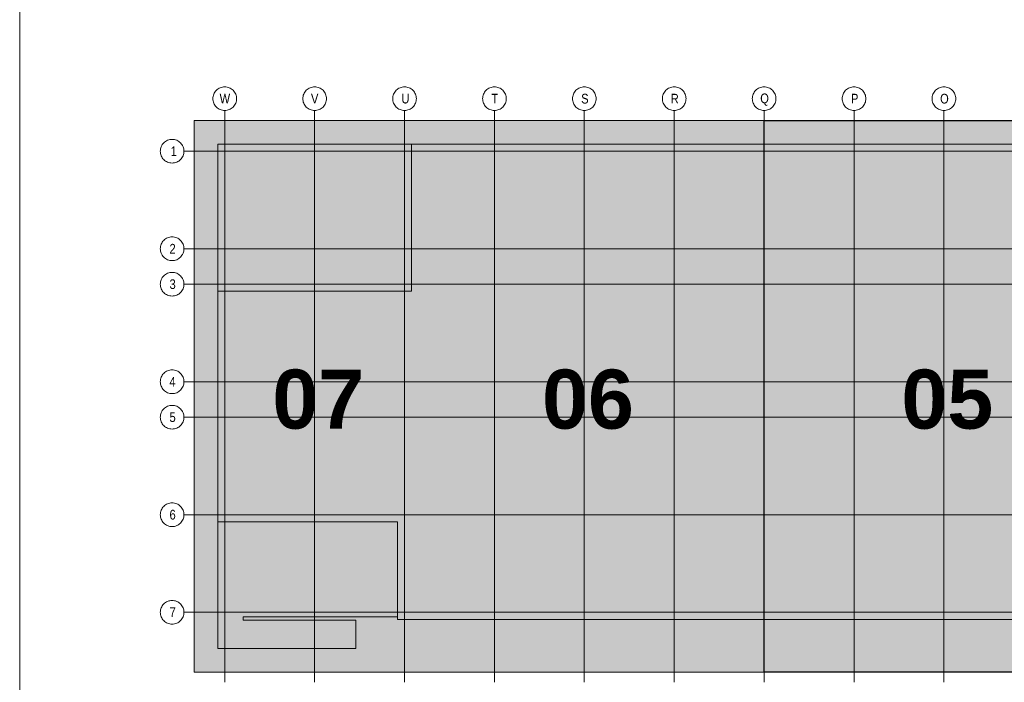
# Model space of a CAD drawing. Extents: x -740 to 300, y 62 to 1112.
# Tile 76 of 180: x 115 to 186, y 239 to 287. Entities that reach past the tile are written whole.
import ezdxf
from ezdxf.lldxf.tags import DXFTag

# ---------------------------------------------------------------- set-up
doc = ezdxf.new("R2010")
doc.units = 0
doc.layers.get('0').update_dxf_attribs({"lineweight": 13})
for name, color, linetype, lineweight in [('iwb_Plankopf Linie', 7, 'Continuous', 13), ('PK_LP', 7, 'Continuous', 9), ('PK_LP_Achsen', 7, 'STRICHPUNKT2', 5)]:
    doc.layers.add(name, color=color, linetype=linetype, lineweight=lineweight)
for name, color, linetype, lineweight, true_color in [('PK_LP_T05', 4, 'Continuous', 9, 0x00ffff), ('PK_LP_T05_Rest', 9, 'Continuous', 9, 0x808080), ('PK_LP_Tennung', 9, 'Continuous', 18, 0x808080)]:
    doc.layers.add(name, color=color, linetype=linetype, lineweight=lineweight, true_color=true_color)
doc.styles.get("Standard").update_dxf_attribs({"font": 'ARIALN.TTF'})
tags = doc.linetypes.add('grob', pattern=[14, 3, -8, 3]).pattern_tags.tags
tags[8:9] = [DXFTag(74, 4), DXFTag(75, 0), DXFTag(340, '0'), DXFTag(46, 0.0), DXFTag(50, 0.0), DXFTag(44, 0.0), DXFTag(45, 0.0)]
tags[6:7] = [DXFTag(74, 4), DXFTag(75, 0), DXFTag(340, '0'), DXFTag(46, 0.0), DXFTag(50, 0.0), DXFTag(44, 0.0), DXFTag(45, 0.0)]
tags[4:5] = [DXFTag(74, 4), DXFTag(75, 0), DXFTag(340, '0'), DXFTag(46, 0.0), DXFTag(50, 0.0), DXFTag(44, 0.0), DXFTag(45, 0.0)]
tags = doc.linetypes.add('STRICHPUNKT2', pattern=[12.7, 6.35, -3.175, 0, -3.175]).pattern_tags.tags
tags[10:11] = [DXFTag(74, 4), DXFTag(75, 0), DXFTag(340, '0'), DXFTag(46, 0.0), DXFTag(50, 0.0), DXFTag(44, 0.0), DXFTag(45, 0.0)]
tags[8:9] = [DXFTag(74, 4), DXFTag(75, 0), DXFTag(340, '0'), DXFTag(46, 0.0), DXFTag(50, 0.0), DXFTag(44, 0.0), DXFTag(45, 0.0)]
tags[6:7] = [DXFTag(74, 4), DXFTag(75, 0), DXFTag(340, '0'), DXFTag(46, 0.0), DXFTag(50, 0.0), DXFTag(44, 0.0), DXFTag(45, 0.0)]
tags[4:5] = [DXFTag(74, 4), DXFTag(75, 0), DXFTag(340, '0'), DXFTag(46, 0.0), DXFTag(50, 0.0), DXFTag(44, 0.0), DXFTag(45, 0.0)]

# ---------------------------------------------------------------- blocks, each defined once
blk = doc.blocks.new('Blockreferenz-A06CPVB5L0')
at = {"color": 0, "linetype": 'ByBlock', "lineweight": -2, "ltscale": 0.13}
blk.add_solid([(168.848, 240.014), (168.848, 279.685), (194.688, 240.014), (194.688, 279.685)], dxfattribs=at)
at = {"layer": 'PK_LP', "linetype": 'grob', "lineweight": 5, "ltscale": 0.13}
for p, q in [((127.881, 279.685), (143.008, 279.685)), ((127.881, 240.014), (127.881, 279.685)), ((143.008, 279.685), (168.848, 279.685)), ((143.008, 240.014), (143.008, 279.685)), ((143.008, 279.685), (143.008, 240.014)), ((168.848, 279.685), (168.848, 240.014)), ((143.008, 240.014), (127.881, 240.014)), ((168.848, 240.014), (143.008, 240.014))]:
    blk.add_line(p, q, dxfattribs=at)
at = {"layer": 'PK_LP', "linetype": 'grob', "lineweight": 30, "ltscale": 0.3}
for p, q in [((168.848, 279.685), (194.688, 279.685)), ((168.848, 240.014), (168.848, 279.685)), ((194.688, 240.014), (168.848, 240.014))]:
    blk.add_line(p, q, dxfattribs=at)
at = {"layer": 'PK_LP', "linetype": 'ByBlock', "lineweight": -2, "ltscale": 0.13}
blk.add_line((168.848, 240.014), (168.848, 279.685), dxfattribs=at)
at = {"layer": 'PK_LP', "linetype": 'ByBlock', "lineweight": 13, "ltscale": 0.13}
for p, q in [((129.581, 277.985), (143.516, 277.985)), ((129.581, 267.408), (129.581, 277.985)), ((208.206, 277.985), (143.516, 277.985)), ((143.516, 277.985), (143.516, 267.408)), ((143.516, 277.985), (143.516, 267.408)), ((129.581, 267.408), (129.581, 250.833)), ((143.516, 267.408), (129.581, 267.408)), ((143.516, 267.408), (129.581, 267.408)), ((129.581, 241.714), (129.581, 250.833)), ((129.581, 250.833), (142.501, 250.833)), ((129.581, 250.833), (142.501, 250.833)), ((142.501, 250.833), (142.501, 243.996)), ((142.501, 250.833), (142.501, 243.82)), ((142.501, 243.996), (131.407, 243.996)), ((131.407, 243.996), (131.407, 243.754)), ((131.407, 243.754), (139.519, 243.754)), ((139.519, 243.754), (139.519, 241.714)), ((142.501, 243.82), (195.196, 243.82)), ((139.519, 241.714), (129.581, 241.714))]:
    blk.add_line(p, q, dxfattribs=at)
at = {"layer": 'PK_LP_Achsen', "linetype": 'ByBlock', "ltscale": 0.13}
for p, q in [((129.303, 281.583), (129.339, 281.658)), ((129.339, 281.658), (129.382, 281.73)), ((129.382, 281.73), (129.431, 281.797)), ((129.431, 281.797), (129.487, 281.859)), ((129.487, 281.859), (129.549, 281.915)), ((129.549, 281.915), (129.616, 281.964)), ((129.616, 281.964), (129.688, 282.007)), ((129.688, 282.007), (129.763, 282.043)), ((129.763, 282.043), (129.842, 282.071)), ((129.842, 282.071), (129.923, 282.091)), ((129.923, 282.091), (130.005, 282.103)), ((130.005, 282.103), (130.088, 282.108)), ((130.088, 282.108), (130.172, 282.103)), ((130.172, 282.103), (130.254, 282.091)), ((130.254, 282.091), (130.335, 282.071)), ((130.335, 282.071), (130.414, 282.043)), ((130.414, 282.043), (130.489, 282.007)), ((130.489, 282.007), (130.561, 281.964)), ((130.561, 281.964), (130.628, 281.915)), ((130.628, 281.915), (130.689, 281.859)), ((130.689, 281.859), (130.745, 281.797)), ((130.745, 281.797), (130.795, 281.73)), ((130.795, 281.73), (130.838, 281.658)), ((130.838, 281.658), (130.874, 281.583)), ((135.763, 281.583), (135.799, 281.658)), ((135.799, 281.658), (135.842, 281.73)), ((135.842, 281.73), (135.891, 281.797)), ((135.891, 281.797), (135.947, 281.859)), ((135.947, 281.859), (136.009, 281.915)), ((136.009, 281.915), (136.076, 281.964)), ((136.076, 281.964), (136.148, 282.007)), ((136.148, 282.007), (136.223, 282.043)), ((136.223, 282.043), (136.302, 282.071)), ((136.302, 282.071), (136.383, 282.091)), ((136.383, 282.091), (136.465, 282.103)), ((136.465, 282.103), (136.548, 282.108)), ((136.548, 282.108), (136.632, 282.103)), ((136.632, 282.103), (136.714, 282.091)), ((136.714, 282.091), (136.795, 282.071)), ((136.795, 282.071), (136.874, 282.043)), ((136.874, 282.043), (136.949, 282.007)), ((136.949, 282.007), (137.021, 281.964)), ((137.021, 281.964), (137.088, 281.915)), ((137.088, 281.915), (137.149, 281.859)), ((137.149, 281.859), (137.205, 281.797)), ((137.205, 281.797), (137.255, 281.73)), ((137.255, 281.73), (137.298, 281.658)), ((137.298, 281.658), (137.334, 281.583)), ((142.223, 281.583), (142.259, 281.658)), ((142.259, 281.658), (142.302, 281.73)), ((142.302, 281.73), (142.351, 281.797)), ((142.351, 281.797), (142.407, 281.859)), ((142.407, 281.859), (142.469, 281.915)), ((142.469, 281.915), (142.536, 281.964)), ((142.536, 281.964), (142.608, 282.007)), ((142.608, 282.007), (142.683, 282.043)), ((142.683, 282.043), (142.762, 282.071)), ((142.762, 282.071), (142.843, 282.091)), ((142.843, 282.091), (142.925, 282.103)), ((142.925, 282.103), (143.008, 282.108)), ((143.008, 282.108), (143.092, 282.103)), ((143.092, 282.103), (143.174, 282.091)), ((143.174, 282.091), (143.255, 282.071)), ((143.255, 282.071), (143.334, 282.043)), ((143.334, 282.043), (143.409, 282.007)), ((143.409, 282.007), (143.481, 281.964)), ((143.481, 281.964), (143.548, 281.915)), ((143.548, 281.915), (143.609, 281.859)), ((143.609, 281.859), (143.665, 281.797)), ((143.665, 281.797), (143.715, 281.73)), ((143.715, 281.73), (143.758, 281.658)), ((143.758, 281.658), (143.794, 281.583)), ((148.683, 281.583), (148.719, 281.658)), ((148.719, 281.658), (148.762, 281.73)), ((148.762, 281.73), (148.811, 281.797)), ((148.811, 281.797), (148.867, 281.859)), ((148.867, 281.859), (148.929, 281.915)), ((148.929, 281.915), (148.996, 281.964)), ((148.996, 281.964), (149.068, 282.007)), ((149.068, 282.007), (149.143, 282.043)), ((149.143, 282.043), (149.222, 282.071)), ((149.222, 282.071), (149.303, 282.091)), ((149.303, 282.091), (149.385, 282.103)), ((149.385, 282.103), (149.468, 282.108)), ((149.468, 282.108), (149.552, 282.103)), ((149.552, 282.103), (149.634, 282.091)), ((149.634, 282.091), (149.715, 282.071)), ((149.715, 282.071), (149.794, 282.043)), ((149.794, 282.043), (149.869, 282.007)), ((149.869, 282.007), (149.941, 281.964)), ((149.941, 281.964), (150.008, 281.915)), ((150.008, 281.915), (150.069, 281.859)), ((150.069, 281.859), (150.125, 281.797)), ((150.125, 281.797), (150.175, 281.73)), ((150.175, 281.73), (150.218, 281.658)), ((150.218, 281.658), (150.254, 281.583)), ((155.143, 281.583), (155.179, 281.658)), ((155.179, 281.658), (155.222, 281.73)), ((155.222, 281.73), (155.271, 281.797)), ((155.271, 281.797), (155.327, 281.859)), ((155.327, 281.859), (155.389, 281.915)), ((155.389, 281.915), (155.456, 281.964)), ((155.456, 281.964), (155.528, 282.007)), ((155.528, 282.007), (155.603, 282.043)), ((155.603, 282.043), (155.682, 282.071)), ((155.682, 282.071), (155.763, 282.091)), ((155.763, 282.091), (155.845, 282.103)), ((155.845, 282.103), (155.928, 282.108)), ((155.928, 282.108), (156.012, 282.103)), ((156.012, 282.103), (156.094, 282.091)), ((156.094, 282.091), (156.175, 282.071)), ((156.175, 282.071), (156.254, 282.043)), ((156.254, 282.043), (156.329, 282.007)), ((156.329, 282.007), (156.401, 281.964)), ((156.401, 281.964), (156.468, 281.915)), ((156.468, 281.915), (156.529, 281.859)), ((156.529, 281.859), (156.585, 281.797)), ((156.585, 281.797), (156.635, 281.73)), ((156.635, 281.73), (156.678, 281.658)), ((156.678, 281.658), (156.714, 281.583)), ((161.603, 281.583), (161.639, 281.658)), ((161.639, 281.658), (161.682, 281.73)), ((161.682, 281.73), (161.731, 281.797)), ((161.731, 281.797), (161.787, 281.859)), ((161.787, 281.859), (161.849, 281.915)), ((161.849, 281.915), (161.916, 281.964)), ((161.916, 281.964), (161.988, 282.007)), ((161.988, 282.007), (162.063, 282.043)), ((162.063, 282.043), (162.142, 282.071)), ((162.142, 282.071), (162.223, 282.091)), ((162.223, 282.091), (162.305, 282.103)), ((162.305, 282.103), (162.388, 282.108)), ((162.388, 282.108), (162.472, 282.103)), ((162.472, 282.103), (162.554, 282.091)), ((162.554, 282.091), (162.635, 282.071)), ((162.635, 282.071), (162.714, 282.043)), ((162.714, 282.043), (162.789, 282.007)), ((162.789, 282.007), (162.861, 281.964)), ((162.861, 281.964), (162.928, 281.915)), ((162.928, 281.915), (162.989, 281.859)), ((162.989, 281.859), (163.045, 281.797)), ((163.045, 281.797), (163.095, 281.73)), ((163.095, 281.73), (163.138, 281.658)), ((163.138, 281.658), (163.174, 281.583)), ((168.063, 281.583), (168.099, 281.658)), ((168.099, 281.658), (168.142, 281.73)), ((168.142, 281.73), (168.191, 281.797)), ((168.191, 281.797), (168.247, 281.859)), ((168.247, 281.859), (168.309, 281.915)), ((168.309, 281.915), (168.376, 281.964)), ((168.376, 281.964), (168.448, 282.007)), ((168.448, 282.007), (168.523, 282.043)), ((168.523, 282.043), (168.602, 282.071)), ((168.602, 282.071), (168.683, 282.091)), ((168.683, 282.091), (168.765, 282.103)), ((168.765, 282.103), (168.848, 282.108)), ((168.848, 282.108), (168.932, 282.103)), ((168.932, 282.103), (169.014, 282.091)), ((169.014, 282.091), (169.095, 282.071)), ((169.095, 282.071), (169.174, 282.043)), ((169.174, 282.043), (169.249, 282.007)), ((169.249, 282.007), (169.321, 281.964)), ((169.321, 281.964), (169.388, 281.915)), ((169.388, 281.915), (169.449, 281.859)), ((169.449, 281.859), (169.505, 281.797)), ((169.505, 281.797), (169.555, 281.73)), ((169.555, 281.73), (169.598, 281.658)), ((169.598, 281.658), (169.634, 281.583)), ((174.523, 281.583), (174.559, 281.658)), ((174.559, 281.658), (174.602, 281.73)), ((174.602, 281.73), (174.651, 281.797)), ((174.651, 281.797), (174.707, 281.859)), ((174.707, 281.859), (174.769, 281.915)), ((174.769, 281.915), (174.836, 281.964)), ((174.836, 281.964), (174.908, 282.007)), ((174.908, 282.007), (174.983, 282.043)), ((174.983, 282.043), (175.062, 282.071)), ((175.062, 282.071), (175.143, 282.091)), ((175.143, 282.091), (175.225, 282.103)), ((175.225, 282.103), (175.308, 282.108)), ((175.308, 282.108), (175.392, 282.103)), ((175.392, 282.103), (175.474, 282.091)), ((175.474, 282.091), (175.555, 282.071)), ((175.555, 282.071), (175.634, 282.043)), ((175.634, 282.043), (175.709, 282.007)), ((175.709, 282.007), (175.781, 281.964)), ((175.781, 281.964), (175.848, 281.915)), ((175.848, 281.915), (175.909, 281.859)), ((175.909, 281.859), (175.965, 281.797)), ((175.965, 281.797), (176.015, 281.73)), ((176.015, 281.73), (176.058, 281.658)), ((176.058, 281.658), (176.094, 281.583)), ((180.983, 281.583), (181.019, 281.658)), ((181.019, 281.658), (181.062, 281.73)), ((181.062, 281.73), (181.111, 281.797)), ((181.111, 281.797), (181.167, 281.859)), ((181.167, 281.859), (181.229, 281.915)), ((181.229, 281.915), (181.296, 281.964)), ((181.296, 281.964), (181.368, 282.007)), ((181.368, 282.007), (181.443, 282.043)), ((181.443, 282.043), (181.522, 282.071)), ((181.522, 282.071), (181.603, 282.091)), ((181.603, 282.091), (181.685, 282.103)), ((181.685, 282.103), (181.768, 282.108)), ((181.768, 282.108), (181.852, 282.103)), ((181.852, 282.103), (181.934, 282.091)), ((181.934, 282.091), (182.015, 282.071)), ((182.015, 282.071), (182.094, 282.043)), ((182.094, 282.043), (182.169, 282.007)), ((182.169, 282.007), (182.241, 281.964)), ((182.241, 281.964), (182.308, 281.915)), ((182.308, 281.915), (182.369, 281.859)), ((182.369, 281.859), (182.425, 281.797)), ((182.425, 281.797), (182.475, 281.73)), ((182.475, 281.73), (182.518, 281.658)), ((182.518, 281.658), (182.554, 281.583)), ((129.238, 281.258), (129.243, 281.341)), ((129.243, 281.174), (129.238, 281.258)), ((129.243, 281.341), (129.255, 281.423)), ((129.255, 281.092), (129.243, 281.174)), ((129.255, 281.423), (129.275, 281.504)), ((129.275, 281.011), (129.255, 281.092)), ((129.275, 281.504), (129.303, 281.583)), ((129.303, 280.932), (129.275, 281.011)), ((129.339, 280.857), (129.303, 280.932)), ((130.874, 280.932), (130.838, 280.857)), ((130.874, 281.583), (130.902, 281.504)), ((130.902, 281.011), (130.874, 280.932)), ((130.902, 281.504), (130.922, 281.423)), ((130.922, 281.092), (130.902, 281.011)), ((130.922, 281.423), (130.934, 281.341)), ((130.934, 281.174), (130.922, 281.092)), ((130.934, 281.341), (130.938, 281.258)), ((130.938, 281.258), (130.934, 281.174)), ((135.698, 281.258), (135.703, 281.341)), ((135.703, 281.174), (135.698, 281.258)), ((135.703, 281.341), (135.715, 281.423)), ((135.715, 281.092), (135.703, 281.174)), ((135.715, 281.423), (135.735, 281.504)), ((135.735, 281.011), (135.715, 281.092)), ((135.735, 281.504), (135.763, 281.583)), ((135.763, 280.932), (135.735, 281.011)), ((135.799, 280.857), (135.763, 280.932)), ((137.334, 280.932), (137.298, 280.857)), ((137.334, 281.583), (137.362, 281.504)), ((137.362, 281.011), (137.334, 280.932)), ((137.362, 281.504), (137.382, 281.423)), ((137.382, 281.092), (137.362, 281.011)), ((137.382, 281.423), (137.394, 281.341)), ((137.394, 281.174), (137.382, 281.092)), ((137.394, 281.341), (137.398, 281.258)), ((137.398, 281.258), (137.394, 281.174)), ((142.158, 281.258), (142.163, 281.341)), ((142.163, 281.174), (142.158, 281.258)), ((142.163, 281.341), (142.175, 281.423)), ((142.175, 281.092), (142.163, 281.174)), ((142.175, 281.423), (142.195, 281.504)), ((142.195, 281.011), (142.175, 281.092)), ((142.195, 281.504), (142.223, 281.583)), ((142.223, 280.932), (142.195, 281.011)), ((142.259, 280.857), (142.223, 280.932)), ((143.794, 280.932), (143.758, 280.857)), ((143.794, 281.583), (143.822, 281.504)), ((143.822, 281.011), (143.794, 280.932)), ((143.822, 281.504), (143.842, 281.423)), ((143.842, 281.092), (143.822, 281.011)), ((143.842, 281.423), (143.854, 281.341)), ((143.854, 281.174), (143.842, 281.092)), ((143.854, 281.341), (143.858, 281.258)), ((143.858, 281.258), (143.854, 281.174)), ((148.618, 281.258), (148.623, 281.341)), ((148.623, 281.174), (148.618, 281.258)), ((148.623, 281.341), (148.635, 281.423)), ((148.635, 281.092), (148.623, 281.174)), ((148.635, 281.423), (148.655, 281.504)), ((148.655, 281.011), (148.635, 281.092)), ((148.655, 281.504), (148.683, 281.583)), ((148.683, 280.932), (148.655, 281.011)), ((148.719, 280.857), (148.683, 280.932)), ((150.254, 280.932), (150.218, 280.857)), ((150.254, 281.583), (150.282, 281.504)), ((150.282, 281.011), (150.254, 280.932)), ((150.282, 281.504), (150.302, 281.423)), ((150.302, 281.092), (150.282, 281.011)), ((150.302, 281.423), (150.314, 281.341)), ((150.314, 281.174), (150.302, 281.092)), ((150.314, 281.341), (150.318, 281.258)), ((150.318, 281.258), (150.314, 281.174)), ((155.078, 281.258), (155.083, 281.341)), ((155.083, 281.174), (155.078, 281.258)), ((155.083, 281.341), (155.095, 281.423)), ((155.095, 281.092), (155.083, 281.174)), ((155.095, 281.423), (155.115, 281.504)), ((155.115, 281.011), (155.095, 281.092)), ((155.115, 281.504), (155.143, 281.583)), ((155.143, 280.932), (155.115, 281.011)), ((155.179, 280.857), (155.143, 280.932)), ((156.714, 280.932), (156.678, 280.857)), ((156.714, 281.583), (156.742, 281.504)), ((156.742, 281.011), (156.714, 280.932)), ((156.742, 281.504), (156.762, 281.423)), ((156.762, 281.092), (156.742, 281.011)), ((156.762, 281.423), (156.774, 281.341)), ((156.774, 281.174), (156.762, 281.092)), ((156.774, 281.341), (156.778, 281.258)), ((156.778, 281.258), (156.774, 281.174)), ((161.538, 281.258), (161.543, 281.341)), ((161.543, 281.174), (161.538, 281.258)), ((161.543, 281.341), (161.555, 281.423)), ((161.555, 281.092), (161.543, 281.174)), ((161.555, 281.423), (161.575, 281.504)), ((161.575, 281.011), (161.555, 281.092)), ((161.575, 281.504), (161.603, 281.583)), ((161.603, 280.932), (161.575, 281.011)), ((161.639, 280.857), (161.603, 280.932)), ((163.174, 280.932), (163.138, 280.857)), ((163.174, 281.583), (163.202, 281.504)), ((163.202, 281.011), (163.174, 280.932)), ((163.202, 281.504), (163.222, 281.423)), ((163.222, 281.092), (163.202, 281.011)), ((163.222, 281.423), (163.234, 281.341)), ((163.234, 281.174), (163.222, 281.092)), ((163.234, 281.341), (163.238, 281.258)), ((163.238, 281.258), (163.234, 281.174)), ((167.998, 281.258), (168.003, 281.341)), ((168.003, 281.174), (167.998, 281.258)), ((168.003, 281.341), (168.015, 281.423)), ((168.015, 281.092), (168.003, 281.174)), ((168.015, 281.423), (168.035, 281.504)), ((168.035, 281.011), (168.015, 281.092)), ((168.035, 281.504), (168.063, 281.583)), ((168.063, 280.932), (168.035, 281.011)), ((168.099, 280.857), (168.063, 280.932)), ((169.634, 280.932), (169.598, 280.857)), ((169.634, 281.583), (169.662, 281.504)), ((169.662, 281.011), (169.634, 280.932)), ((169.662, 281.504), (169.682, 281.423)), ((169.682, 281.092), (169.662, 281.011)), ((169.682, 281.423), (169.694, 281.341)), ((169.694, 281.174), (169.682, 281.092)), ((169.694, 281.341), (169.698, 281.258)), ((169.698, 281.258), (169.694, 281.174)), ((174.458, 281.258), (174.463, 281.341)), ((174.463, 281.174), (174.458, 281.258)), ((174.463, 281.341), (174.475, 281.423)), ((174.475, 281.092), (174.463, 281.174)), ((174.475, 281.423), (174.495, 281.504)), ((174.495, 281.011), (174.475, 281.092)), ((174.495, 281.504), (174.523, 281.583)), ((174.523, 280.932), (174.495, 281.011)), ((174.559, 280.857), (174.523, 280.932)), ((176.094, 280.932), (176.058, 280.857)), ((176.094, 281.583), (176.122, 281.504)), ((176.122, 281.011), (176.094, 280.932)), ((176.122, 281.504), (176.142, 281.423)), ((176.142, 281.092), (176.122, 281.011)), ((176.142, 281.423), (176.154, 281.341)), ((176.154, 281.174), (176.142, 281.092)), ((176.154, 281.341), (176.158, 281.258)), ((176.158, 281.258), (176.154, 281.174)), ((180.918, 281.258), (180.923, 281.341)), ((180.923, 281.174), (180.918, 281.258)), ((180.923, 281.341), (180.935, 281.423)), ((180.935, 281.092), (180.923, 281.174)), ((180.935, 281.423), (180.955, 281.504)), ((180.955, 281.011), (180.935, 281.092)), ((180.955, 281.504), (180.983, 281.583)), ((180.983, 280.932), (180.955, 281.011)), ((181.019, 280.857), (180.983, 280.932)), ((182.554, 280.932), (182.518, 280.857)), ((182.554, 281.583), (182.582, 281.504)), ((182.582, 281.011), (182.554, 280.932)), ((182.582, 281.504), (182.602, 281.423)), ((182.602, 281.092), (182.582, 281.011)), ((182.602, 281.423), (182.614, 281.341)), ((182.614, 281.174), (182.602, 281.092)), ((182.614, 281.341), (182.618, 281.258)), ((182.618, 281.258), (182.614, 281.174)), ((129.382, 280.785), (129.339, 280.857)), ((129.431, 280.718), (129.382, 280.785)), ((129.487, 280.656), (129.431, 280.718)), ((129.549, 280.6), (129.487, 280.656)), ((129.616, 280.551), (129.549, 280.6)), ((129.688, 280.508), (129.616, 280.551)), ((129.763, 280.472), (129.688, 280.508)), ((129.842, 280.444), (129.763, 280.472)), ((129.923, 280.424), (129.842, 280.444)), ((130.005, 280.412), (129.923, 280.424)), ((130.088, 280.408), (130.005, 280.412)), ((130.172, 280.412), (130.088, 280.408)), ((130.254, 280.424), (130.172, 280.412)), ((130.335, 280.444), (130.254, 280.424)), ((130.414, 280.472), (130.335, 280.444)), ((130.489, 280.508), (130.414, 280.472)), ((130.561, 280.551), (130.489, 280.508)), ((130.628, 280.6), (130.561, 280.551)), ((130.689, 280.656), (130.628, 280.6)), ((130.745, 280.718), (130.689, 280.656)), ((130.795, 280.785), (130.745, 280.718)), ((130.838, 280.857), (130.795, 280.785)), ((135.842, 280.785), (135.799, 280.857)), ((135.891, 280.718), (135.842, 280.785)), ((135.947, 280.656), (135.891, 280.718)), ((136.009, 280.6), (135.947, 280.656)), ((136.076, 280.551), (136.009, 280.6)), ((136.148, 280.508), (136.076, 280.551)), ((136.223, 280.472), (136.148, 280.508)), ((136.302, 280.444), (136.223, 280.472)), ((136.383, 280.424), (136.302, 280.444)), ((136.465, 280.412), (136.383, 280.424)), ((136.548, 280.408), (136.465, 280.412)), ((136.632, 280.412), (136.548, 280.408)), ((136.714, 280.424), (136.632, 280.412)), ((136.795, 280.444), (136.714, 280.424)), ((136.874, 280.472), (136.795, 280.444)), ((136.949, 280.508), (136.874, 280.472)), ((137.021, 280.551), (136.949, 280.508)), ((137.088, 280.6), (137.021, 280.551)), ((137.149, 280.656), (137.088, 280.6)), ((137.205, 280.718), (137.149, 280.656)), ((137.255, 280.785), (137.205, 280.718)), ((137.298, 280.857), (137.255, 280.785)), ((142.302, 280.785), (142.259, 280.857)), ((142.351, 280.718), (142.302, 280.785)), ((142.407, 280.656), (142.351, 280.718)), ((142.469, 280.6), (142.407, 280.656)), ((142.536, 280.551), (142.469, 280.6)), ((142.608, 280.508), (142.536, 280.551)), ((142.683, 280.472), (142.608, 280.508)), ((142.762, 280.444), (142.683, 280.472)), ((142.843, 280.424), (142.762, 280.444)), ((142.925, 280.412), (142.843, 280.424)), ((143.008, 280.408), (142.925, 280.412)), ((143.092, 280.412), (143.008, 280.408)), ((143.174, 280.424), (143.092, 280.412)), ((143.255, 280.444), (143.174, 280.424)), ((143.334, 280.472), (143.255, 280.444)), ((143.409, 280.508), (143.334, 280.472)), ((143.481, 280.551), (143.409, 280.508)), ((143.548, 280.6), (143.481, 280.551)), ((143.609, 280.656), (143.548, 280.6)), ((143.665, 280.718), (143.609, 280.656)), ((143.715, 280.785), (143.665, 280.718)), ((143.758, 280.857), (143.715, 280.785)), ((148.762, 280.785), (148.719, 280.857)), ((148.811, 280.718), (148.762, 280.785)), ((148.867, 280.656), (148.811, 280.718)), ((148.929, 280.6), (148.867, 280.656)), ((148.996, 280.551), (148.929, 280.6)), ((149.068, 280.508), (148.996, 280.551)), ((149.143, 280.472), (149.068, 280.508)), ((149.222, 280.444), (149.143, 280.472)), ((149.303, 280.424), (149.222, 280.444)), ((149.385, 280.412), (149.303, 280.424)), ((149.468, 280.408), (149.385, 280.412)), ((149.552, 280.412), (149.468, 280.408)), ((149.634, 280.424), (149.552, 280.412)), ((149.715, 280.444), (149.634, 280.424)), ((149.794, 280.472), (149.715, 280.444)), ((149.869, 280.508), (149.794, 280.472)), ((149.941, 280.551), (149.869, 280.508)), ((150.008, 280.6), (149.941, 280.551)), ((150.069, 280.656), (150.008, 280.6)), ((150.125, 280.718), (150.069, 280.656)), ((150.175, 280.785), (150.125, 280.718)), ((150.218, 280.857), (150.175, 280.785)), ((155.222, 280.785), (155.179, 280.857)), ((155.271, 280.718), (155.222, 280.785)), ((155.327, 280.656), (155.271, 280.718)), ((155.389, 280.6), (155.327, 280.656)), ((155.456, 280.551), (155.389, 280.6)), ((155.528, 280.508), (155.456, 280.551)), ((155.603, 280.472), (155.528, 280.508)), ((155.682, 280.444), (155.603, 280.472)), ((155.763, 280.424), (155.682, 280.444)), ((155.845, 280.412), (155.763, 280.424)), ((155.928, 280.408), (155.845, 280.412)), ((156.012, 280.412), (155.928, 280.408)), ((156.094, 280.424), (156.012, 280.412)), ((156.175, 280.444), (156.094, 280.424)), ((156.254, 280.472), (156.175, 280.444)), ((156.329, 280.508), (156.254, 280.472)), ((156.401, 280.551), (156.329, 280.508)), ((156.468, 280.6), (156.401, 280.551)), ((156.529, 280.656), (156.468, 280.6)), ((156.585, 280.718), (156.529, 280.656)), ((156.635, 280.785), (156.585, 280.718)), ((156.678, 280.857), (156.635, 280.785)), ((161.682, 280.785), (161.639, 280.857)), ((161.731, 280.718), (161.682, 280.785)), ((161.787, 280.656), (161.731, 280.718)), ((161.849, 280.6), (161.787, 280.656)), ((161.916, 280.551), (161.849, 280.6)), ((161.988, 280.508), (161.916, 280.551)), ((162.063, 280.472), (161.988, 280.508)), ((162.142, 280.444), (162.063, 280.472)), ((162.223, 280.424), (162.142, 280.444)), ((162.305, 280.412), (162.223, 280.424)), ((162.388, 280.408), (162.305, 280.412)), ((162.472, 280.412), (162.388, 280.408)), ((162.554, 280.424), (162.472, 280.412)), ((162.635, 280.444), (162.554, 280.424)), ((162.714, 280.472), (162.635, 280.444)), ((162.789, 280.508), (162.714, 280.472)), ((162.861, 280.551), (162.789, 280.508)), ((162.928, 280.6), (162.861, 280.551)), ((162.989, 280.656), (162.928, 280.6)), ((163.045, 280.718), (162.989, 280.656)), ((163.095, 280.785), (163.045, 280.718)), ((163.138, 280.857), (163.095, 280.785)), ((168.142, 280.785), (168.099, 280.857)), ((168.191, 280.718), (168.142, 280.785)), ((168.247, 280.656), (168.191, 280.718)), ((168.309, 280.6), (168.247, 280.656)), ((168.376, 280.551), (168.309, 280.6)), ((168.448, 280.508), (168.376, 280.551)), ((168.523, 280.472), (168.448, 280.508)), ((168.602, 280.444), (168.523, 280.472)), ((168.683, 280.424), (168.602, 280.444)), ((168.765, 280.412), (168.683, 280.424)), ((168.848, 280.408), (168.765, 280.412)), ((168.932, 280.412), (168.848, 280.408)), ((169.014, 280.424), (168.932, 280.412)), ((169.095, 280.444), (169.014, 280.424)), ((169.174, 280.472), (169.095, 280.444)), ((169.249, 280.508), (169.174, 280.472)), ((169.321, 280.551), (169.249, 280.508)), ((169.388, 280.6), (169.321, 280.551)), ((169.449, 280.656), (169.388, 280.6)), ((169.505, 280.718), (169.449, 280.656)), ((169.555, 280.785), (169.505, 280.718)), ((169.598, 280.857), (169.555, 280.785)), ((174.602, 280.785), (174.559, 280.857)), ((174.651, 280.718), (174.602, 280.785)), ((174.707, 280.656), (174.651, 280.718)), ((174.769, 280.6), (174.707, 280.656)), ((174.836, 280.551), (174.769, 280.6)), ((174.908, 280.508), (174.836, 280.551)), ((174.983, 280.472), (174.908, 280.508)), ((175.062, 280.444), (174.983, 280.472)), ((175.143, 280.424), (175.062, 280.444)), ((175.225, 280.412), (175.143, 280.424)), ((175.308, 280.408), (175.225, 280.412)), ((175.392, 280.412), (175.308, 280.408)), ((175.474, 280.424), (175.392, 280.412)), ((175.555, 280.444), (175.474, 280.424)), ((175.634, 280.472), (175.555, 280.444)), ((175.709, 280.508), (175.634, 280.472)), ((175.781, 280.551), (175.709, 280.508)), ((175.848, 280.6), (175.781, 280.551)), ((175.909, 280.656), (175.848, 280.6)), ((175.965, 280.718), (175.909, 280.656)), ((176.015, 280.785), (175.965, 280.718)), ((176.058, 280.857), (176.015, 280.785)), ((181.062, 280.785), (181.019, 280.857)), ((181.111, 280.718), (181.062, 280.785)), ((181.167, 280.656), (181.111, 280.718)), ((181.229, 280.6), (181.167, 280.656)), ((181.296, 280.551), (181.229, 280.6)), ((181.368, 280.508), (181.296, 280.551)), ((181.443, 280.472), (181.368, 280.508)), ((181.522, 280.444), (181.443, 280.472)), ((181.603, 280.424), (181.522, 280.444)), ((181.685, 280.412), (181.603, 280.424)), ((181.768, 280.408), (181.685, 280.412)), ((181.852, 280.412), (181.768, 280.408)), ((181.934, 280.424), (181.852, 280.412)), ((182.015, 280.444), (181.934, 280.424)), ((182.094, 280.472), (182.015, 280.444)), ((182.169, 280.508), (182.094, 280.472)), ((182.241, 280.551), (182.169, 280.508)), ((182.308, 280.6), (182.241, 280.551)), ((182.369, 280.656), (182.308, 280.6)), ((182.425, 280.718), (182.369, 280.656)), ((182.475, 280.785), (182.425, 280.718)), ((182.518, 280.857), (182.475, 280.785)), ((125.651, 278.017), (125.707, 278.079)), ((125.707, 278.079), (125.769, 278.135)), ((125.769, 278.135), (125.836, 278.184)), ((125.836, 278.184), (125.908, 278.227)), ((125.908, 278.227), (125.983, 278.263)), ((125.983, 278.263), (126.062, 278.291)), ((126.062, 278.291), (126.143, 278.311)), ((126.143, 278.311), (126.225, 278.323)), ((126.225, 278.323), (126.308, 278.328)), ((126.308, 278.328), (126.392, 278.323)), ((126.392, 278.323), (126.474, 278.311)), ((126.474, 278.311), (126.555, 278.291)), ((126.555, 278.291), (126.634, 278.263)), ((126.634, 278.263), (126.709, 278.227)), ((126.709, 278.227), (126.781, 278.184)), ((126.781, 278.184), (126.848, 278.135)), ((126.848, 278.135), (126.91, 278.079)), ((126.91, 278.079), (126.966, 278.017)), ((125.458, 277.478), (125.463, 277.561)), ((125.463, 277.394), (125.458, 277.478)), ((125.463, 277.561), (125.475, 277.643)), ((125.475, 277.312), (125.463, 277.394)), ((125.475, 277.643), (125.495, 277.724)), ((125.495, 277.724), (125.523, 277.803)), ((125.523, 277.803), (125.559, 277.878)), ((125.559, 277.878), (125.602, 277.95)), ((125.602, 277.95), (125.651, 278.017)), ((126.966, 278.017), (127.015, 277.95)), ((127.015, 277.95), (127.058, 277.878)), ((127.058, 277.878), (127.094, 277.803)), ((127.094, 277.803), (127.122, 277.724)), ((127.122, 277.724), (127.142, 277.643)), ((127.142, 277.643), (127.154, 277.561)), ((127.154, 277.394), (127.142, 277.312)), ((127.154, 277.561), (127.158, 277.478)), ((127.158, 277.478), (127.154, 277.394)), ((125.495, 277.231), (125.475, 277.312)), ((125.523, 277.152), (125.495, 277.231)), ((125.559, 277.077), (125.523, 277.152)), ((125.602, 277.005), (125.559, 277.077)), ((125.651, 276.938), (125.602, 277.005)), ((125.707, 276.877), (125.651, 276.938)), ((125.769, 276.82), (125.707, 276.877)), ((125.836, 276.771), (125.769, 276.82)), ((125.908, 276.728), (125.836, 276.771)), ((125.983, 276.692), (125.908, 276.728)), ((126.062, 276.664), (125.983, 276.692)), ((126.143, 276.644), (126.062, 276.664)), ((126.555, 276.664), (126.474, 276.644)), ((126.634, 276.692), (126.555, 276.664)), ((126.709, 276.728), (126.634, 276.692)), ((126.781, 276.771), (126.709, 276.728)), ((126.848, 276.82), (126.781, 276.771)), ((126.91, 276.877), (126.848, 276.82)), ((126.966, 276.938), (126.91, 276.877)), ((127.015, 277.005), (126.966, 276.938)), ((127.058, 277.077), (127.015, 277.005)), ((127.094, 277.152), (127.058, 277.077)), ((127.122, 277.231), (127.094, 277.152)), ((127.142, 277.312), (127.122, 277.231)), ((126.225, 276.632), (126.143, 276.644)), ((126.308, 276.628), (126.225, 276.632)), ((126.392, 276.632), (126.308, 276.628)), ((126.474, 276.644), (126.392, 276.632)), ((125.602, 270.937), (125.651, 271.004)), ((125.651, 271.004), (125.707, 271.066)), ((125.707, 271.066), (125.769, 271.122)), ((125.769, 271.122), (125.836, 271.172)), ((125.836, 271.172), (125.908, 271.215)), ((125.908, 271.215), (125.983, 271.25)), ((125.983, 271.25), (126.062, 271.278)), ((126.062, 271.278), (126.143, 271.299)), ((126.143, 271.299), (126.225, 271.311)), ((126.225, 271.311), (126.308, 271.315)), ((126.308, 271.315), (126.392, 271.311)), ((126.392, 271.311), (126.474, 271.299)), ((126.474, 271.299), (126.555, 271.278)), ((126.555, 271.278), (126.634, 271.25)), ((126.634, 271.25), (126.709, 271.215)), ((126.709, 271.215), (126.781, 271.172)), ((126.781, 271.172), (126.848, 271.122)), ((126.848, 271.122), (126.91, 271.066)), ((126.91, 271.066), (126.966, 271.004)), ((126.966, 271.004), (127.015, 270.937)), ((125.458, 270.465), (125.463, 270.548)), ((125.463, 270.382), (125.458, 270.465)), ((125.463, 270.548), (125.475, 270.631)), ((125.475, 270.299), (125.463, 270.382)), ((125.475, 270.631), (125.495, 270.712)), ((125.495, 270.218), (125.475, 270.299)), ((125.495, 270.712), (125.523, 270.79)), ((125.523, 270.79), (125.559, 270.866)), ((125.559, 270.866), (125.602, 270.937)), ((127.015, 270.937), (127.058, 270.866)), ((127.058, 270.866), (127.094, 270.79)), ((127.094, 270.79), (127.122, 270.712)), ((127.122, 270.712), (127.142, 270.631)), ((127.142, 270.299), (127.122, 270.218)), ((127.142, 270.631), (127.154, 270.548)), ((127.154, 270.382), (127.142, 270.299)), ((127.154, 270.548), (127.158, 270.465)), ((127.158, 270.465), (127.154, 270.382)), ((125.523, 270.14), (125.495, 270.218)), ((125.559, 270.064), (125.523, 270.14)), ((125.602, 269.993), (125.559, 270.064)), ((125.651, 269.926), (125.602, 269.993)), ((125.707, 269.864), (125.651, 269.926)), ((125.769, 269.808), (125.707, 269.864)), ((125.836, 269.758), (125.769, 269.808)), ((125.908, 269.715), (125.836, 269.758)), ((125.983, 269.68), (125.908, 269.715)), ((126.062, 269.652), (125.983, 269.68)), ((126.143, 269.631), (126.062, 269.652)), ((126.225, 269.619), (126.143, 269.631)), ((126.308, 269.615), (126.225, 269.619)), ((126.392, 269.619), (126.308, 269.615)), ((126.474, 269.631), (126.392, 269.619)), ((126.555, 269.652), (126.474, 269.631)), ((126.634, 269.68), (126.555, 269.652)), ((126.709, 269.715), (126.634, 269.68)), ((126.781, 269.758), (126.709, 269.715)), ((126.848, 269.808), (126.781, 269.758)), ((126.91, 269.864), (126.848, 269.808)), ((126.966, 269.926), (126.91, 269.864)), ((127.015, 269.993), (126.966, 269.926)), ((127.058, 270.064), (127.015, 269.993)), ((127.094, 270.14), (127.058, 270.064)), ((127.122, 270.218), (127.094, 270.14)), ((125.495, 268.162), (125.523, 268.24)), ((125.523, 268.24), (125.559, 268.316)), ((125.559, 268.316), (125.602, 268.387)), ((125.602, 268.387), (125.651, 268.454)), ((125.651, 268.454), (125.707, 268.516)), ((125.707, 268.516), (125.769, 268.572)), ((125.769, 268.572), (125.836, 268.622)), ((125.836, 268.622), (125.908, 268.665)), ((125.908, 268.665), (125.983, 268.7)), ((125.983, 268.7), (126.062, 268.728)), ((126.062, 268.728), (126.143, 268.749)), ((126.143, 268.749), (126.225, 268.761)), ((126.225, 268.761), (126.308, 268.765)), ((126.308, 268.765), (126.392, 268.761)), ((126.392, 268.761), (126.474, 268.749)), ((126.474, 268.749), (126.555, 268.728)), ((126.555, 268.728), (126.634, 268.7)), ((126.634, 268.7), (126.709, 268.665)), ((126.709, 268.665), (126.781, 268.622)), ((126.781, 268.622), (126.848, 268.572)), ((126.848, 268.572), (126.91, 268.516)), ((126.91, 268.516), (126.966, 268.454)), ((126.966, 268.454), (127.015, 268.387)), ((127.015, 268.387), (127.058, 268.316)), ((127.058, 268.316), (127.094, 268.24)), ((127.094, 268.24), (127.122, 268.162)), ((125.458, 267.915), (125.463, 267.998)), ((125.463, 267.832), (125.458, 267.915)), ((125.463, 267.998), (125.475, 268.081)), ((125.475, 267.749), (125.463, 267.832)), ((125.475, 268.081), (125.495, 268.162)), ((125.495, 267.668), (125.475, 267.749)), ((125.523, 267.59), (125.495, 267.668)), ((125.559, 267.514), (125.523, 267.59)), ((125.602, 267.443), (125.559, 267.514)), ((127.058, 267.514), (127.015, 267.443)), ((127.094, 267.59), (127.058, 267.514)), ((127.122, 267.668), (127.094, 267.59)), ((127.122, 268.162), (127.142, 268.081)), ((127.142, 267.749), (127.122, 267.668)), ((127.142, 268.081), (127.154, 267.998)), ((127.154, 267.832), (127.142, 267.749)), ((127.154, 267.998), (127.158, 267.915)), ((127.158, 267.915), (127.154, 267.832)), ((125.651, 267.376), (125.602, 267.443)), ((125.707, 267.314), (125.651, 267.376)), ((125.769, 267.258), (125.707, 267.314)), ((125.836, 267.208), (125.769, 267.258)), ((125.908, 267.165), (125.836, 267.208)), ((125.983, 267.13), (125.908, 267.165)), ((126.062, 267.102), (125.983, 267.13)), ((126.143, 267.081), (126.062, 267.102)), ((126.225, 267.069), (126.143, 267.081)), ((126.308, 267.065), (126.225, 267.069)), ((126.392, 267.069), (126.308, 267.065)), ((126.474, 267.081), (126.392, 267.069)), ((126.555, 267.102), (126.474, 267.081)), ((126.634, 267.13), (126.555, 267.102)), ((126.709, 267.165), (126.634, 267.13)), ((126.781, 267.208), (126.709, 267.165)), ((126.848, 267.258), (126.781, 267.208)), ((126.91, 267.314), (126.848, 267.258)), ((126.966, 267.376), (126.91, 267.314)), ((127.015, 267.443), (126.966, 267.376)), ((125.475, 261.068), (125.495, 261.149)), ((125.495, 261.149), (125.523, 261.228)), ((125.523, 261.228), (125.559, 261.303)), ((125.559, 261.303), (125.602, 261.375)), ((125.602, 261.375), (125.651, 261.442)), ((125.651, 261.442), (125.707, 261.504)), ((125.707, 261.504), (125.769, 261.56)), ((125.769, 261.56), (125.836, 261.609)), ((125.836, 261.609), (125.908, 261.652)), ((125.908, 261.652), (125.983, 261.688)), ((125.983, 261.688), (126.062, 261.716)), ((126.062, 261.716), (126.143, 261.736)), ((126.143, 261.736), (126.225, 261.748)), ((126.225, 261.748), (126.308, 261.753)), ((126.308, 261.753), (126.392, 261.748)), ((126.392, 261.748), (126.474, 261.736)), ((126.474, 261.736), (126.555, 261.716)), ((126.555, 261.716), (126.634, 261.688)), ((126.634, 261.688), (126.709, 261.652)), ((126.709, 261.652), (126.781, 261.609)), ((126.781, 261.609), (126.848, 261.56)), ((126.848, 261.56), (126.91, 261.504)), ((126.91, 261.504), (126.966, 261.442)), ((126.966, 261.442), (127.015, 261.375)), ((127.015, 261.375), (127.058, 261.303)), ((127.058, 261.303), (127.094, 261.228)), ((127.094, 261.228), (127.122, 261.149)), ((127.122, 261.149), (127.142, 261.068)), ((125.458, 260.903), (125.463, 260.986)), ((125.463, 260.819), (125.458, 260.903)), ((125.463, 260.986), (125.475, 261.068)), ((125.475, 260.737), (125.463, 260.819)), ((125.495, 260.656), (125.475, 260.737)), ((125.523, 260.577), (125.495, 260.656)), ((125.559, 260.502), (125.523, 260.577)), ((125.602, 260.43), (125.559, 260.502)), ((125.651, 260.363), (125.602, 260.43)), ((127.015, 260.43), (126.966, 260.363)), ((127.058, 260.502), (127.015, 260.43)), ((127.094, 260.577), (127.058, 260.502)), ((127.122, 260.656), (127.094, 260.577)), ((127.142, 260.737), (127.122, 260.656)), ((127.142, 261.068), (127.154, 260.986)), ((127.154, 260.819), (127.142, 260.737)), ((127.154, 260.986), (127.158, 260.903)), ((127.158, 260.903), (127.154, 260.819)), ((125.707, 260.302), (125.651, 260.363)), ((125.769, 260.245), (125.707, 260.302)), ((125.836, 260.196), (125.769, 260.245)), ((125.908, 260.153), (125.836, 260.196)), ((125.983, 260.117), (125.908, 260.153)), ((126.062, 260.089), (125.983, 260.117)), ((126.143, 260.069), (126.062, 260.089)), ((126.225, 260.057), (126.143, 260.069)), ((126.308, 260.053), (126.225, 260.057)), ((126.392, 260.057), (126.308, 260.053)), ((126.474, 260.069), (126.392, 260.057)), ((126.555, 260.089), (126.474, 260.069)), ((126.634, 260.117), (126.555, 260.089)), ((126.709, 260.153), (126.634, 260.117)), ((126.781, 260.196), (126.709, 260.153)), ((126.848, 260.245), (126.781, 260.196)), ((126.91, 260.302), (126.848, 260.245)), ((126.966, 260.363), (126.91, 260.302)), ((125.707, 258.954), (125.769, 259.01)), ((125.769, 259.01), (125.836, 259.059)), ((125.836, 259.059), (125.908, 259.102)), ((125.908, 259.102), (125.983, 259.138)), ((125.983, 259.138), (126.062, 259.166)), ((126.062, 259.166), (126.143, 259.186)), ((126.143, 259.186), (126.225, 259.198)), ((126.225, 259.198), (126.308, 259.203)), ((126.308, 259.203), (126.392, 259.198)), ((126.392, 259.198), (126.474, 259.186)), ((126.474, 259.186), (126.555, 259.166)), ((126.555, 259.166), (126.634, 259.138)), ((126.634, 259.138), (126.709, 259.102)), ((126.709, 259.102), (126.781, 259.059)), ((126.781, 259.059), (126.848, 259.01)), ((126.848, 259.01), (126.91, 258.954)), ((125.458, 258.353), (125.463, 258.436)), ((125.463, 258.269), (125.458, 258.353)), ((125.463, 258.436), (125.475, 258.518)), ((125.475, 258.187), (125.463, 258.269)), ((125.475, 258.518), (125.495, 258.599)), ((125.495, 258.599), (125.523, 258.678)), ((125.523, 258.678), (125.559, 258.753)), ((125.559, 258.753), (125.602, 258.825)), ((125.602, 258.825), (125.651, 258.892)), ((125.651, 258.892), (125.707, 258.954)), ((126.91, 258.954), (126.966, 258.892)), ((126.966, 258.892), (127.015, 258.825)), ((127.015, 258.825), (127.058, 258.753)), ((127.058, 258.753), (127.094, 258.678)), ((127.094, 258.678), (127.122, 258.599)), ((127.122, 258.599), (127.142, 258.518)), ((127.142, 258.518), (127.154, 258.436)), ((127.154, 258.269), (127.142, 258.187)), ((127.154, 258.436), (127.158, 258.353)), ((127.158, 258.353), (127.154, 258.269)), ((125.495, 258.106), (125.475, 258.187)), ((125.523, 258.027), (125.495, 258.106)), ((125.559, 257.952), (125.523, 258.027)), ((125.602, 257.88), (125.559, 257.952)), ((125.651, 257.813), (125.602, 257.88)), ((125.707, 257.752), (125.651, 257.813)), ((125.769, 257.695), (125.707, 257.752)), ((125.836, 257.646), (125.769, 257.695)), ((125.908, 257.603), (125.836, 257.646)), ((125.983, 257.567), (125.908, 257.603)), ((126.062, 257.539), (125.983, 257.567)), ((126.634, 257.567), (126.555, 257.539)), ((126.709, 257.603), (126.634, 257.567)), ((126.781, 257.646), (126.709, 257.603)), ((126.848, 257.695), (126.781, 257.646)), ((126.91, 257.752), (126.848, 257.695)), ((126.966, 257.813), (126.91, 257.752)), ((127.015, 257.88), (126.966, 257.813)), ((127.058, 257.952), (127.015, 257.88)), ((127.094, 258.027), (127.058, 257.952)), ((127.122, 258.106), (127.094, 258.027)), ((127.142, 258.187), (127.122, 258.106)), ((126.143, 257.519), (126.062, 257.539)), ((126.225, 257.507), (126.143, 257.519)), ((126.308, 257.503), (126.225, 257.507)), ((126.392, 257.507), (126.308, 257.503)), ((126.474, 257.519), (126.392, 257.507)), ((126.555, 257.539), (126.474, 257.519)), ((125.651, 251.879), (125.707, 251.941)), ((125.707, 251.941), (125.769, 251.997)), ((125.769, 251.997), (125.836, 252.047)), ((125.836, 252.047), (125.908, 252.09)), ((125.908, 252.09), (125.983, 252.125)), ((125.983, 252.125), (126.062, 252.153)), ((126.062, 252.153), (126.143, 252.174)), ((126.143, 252.174), (126.225, 252.186)), ((126.225, 252.186), (126.308, 252.19)), ((126.308, 252.19), (126.392, 252.186)), ((126.392, 252.186), (126.474, 252.174)), ((126.474, 252.174), (126.555, 252.153)), ((126.555, 252.153), (126.634, 252.125)), ((126.634, 252.125), (126.709, 252.09)), ((126.709, 252.09), (126.781, 252.047)), ((126.781, 252.047), (126.848, 251.997)), ((126.848, 251.997), (126.91, 251.941)), ((126.91, 251.941), (126.966, 251.879)), ((125.458, 251.34), (125.463, 251.423)), ((125.463, 251.257), (125.458, 251.34)), ((125.463, 251.423), (125.475, 251.506)), ((125.475, 251.174), (125.463, 251.257)), ((125.475, 251.506), (125.495, 251.587)), ((125.495, 251.587), (125.523, 251.665)), ((125.523, 251.665), (125.559, 251.741)), ((125.559, 251.741), (125.602, 251.812)), ((125.602, 251.812), (125.651, 251.879)), ((126.966, 251.879), (127.015, 251.812)), ((127.015, 251.812), (127.058, 251.741)), ((127.058, 251.741), (127.094, 251.665)), ((127.094, 251.665), (127.122, 251.587)), ((127.122, 251.587), (127.142, 251.506)), ((127.142, 251.506), (127.154, 251.423)), ((127.154, 251.257), (127.142, 251.174)), ((127.154, 251.423), (127.158, 251.34)), ((127.158, 251.34), (127.154, 251.257)), ((125.495, 251.093), (125.475, 251.174)), ((125.523, 251.015), (125.495, 251.093)), ((125.559, 250.939), (125.523, 251.015)), ((125.602, 250.868), (125.559, 250.939)), ((125.651, 250.801), (125.602, 250.868)), ((125.707, 250.739), (125.651, 250.801)), ((125.769, 250.683), (125.707, 250.739)), ((125.836, 250.633), (125.769, 250.683)), ((125.908, 250.59), (125.836, 250.633)), ((125.983, 250.555), (125.908, 250.59)), ((126.062, 250.527), (125.983, 250.555)), ((126.143, 250.506), (126.062, 250.527)), ((126.225, 250.494), (126.143, 250.506)), ((126.308, 250.49), (126.225, 250.494)), ((126.392, 250.494), (126.308, 250.49)), ((126.474, 250.506), (126.392, 250.494)), ((126.555, 250.527), (126.474, 250.506)), ((126.634, 250.555), (126.555, 250.527)), ((126.709, 250.59), (126.634, 250.555)), ((126.781, 250.633), (126.709, 250.59)), ((126.848, 250.683), (126.781, 250.633)), ((126.91, 250.739), (126.848, 250.683)), ((126.966, 250.801), (126.91, 250.739)), ((127.015, 250.868), (126.966, 250.801)), ((127.058, 250.939), (127.015, 250.868)), ((127.094, 251.015), (127.058, 250.939)), ((127.122, 251.093), (127.094, 251.015)), ((127.142, 251.174), (127.122, 251.093)), ((125.602, 244.8), (125.651, 244.867)), ((125.651, 244.867), (125.707, 244.929)), ((125.707, 244.929), (125.769, 244.985)), ((125.769, 244.985), (125.836, 245.034)), ((125.836, 245.034), (125.908, 245.077)), ((125.908, 245.077), (125.983, 245.113)), ((125.983, 245.113), (126.062, 245.141)), ((126.062, 245.141), (126.143, 245.161)), ((126.143, 245.161), (126.225, 245.173)), ((126.225, 245.173), (126.308, 245.178)), ((126.308, 245.178), (126.392, 245.173)), ((126.392, 245.173), (126.474, 245.161)), ((126.474, 245.161), (126.555, 245.141)), ((126.555, 245.141), (126.634, 245.113)), ((126.634, 245.113), (126.709, 245.077)), ((126.709, 245.077), (126.781, 245.034)), ((126.781, 245.034), (126.848, 244.985)), ((126.848, 244.985), (126.91, 244.929)), ((126.91, 244.929), (126.966, 244.867)), ((126.966, 244.867), (127.015, 244.8)), ((125.458, 244.328), (125.463, 244.411)), ((125.463, 244.244), (125.458, 244.328)), ((125.463, 244.411), (125.475, 244.493)), ((125.475, 244.162), (125.463, 244.244)), ((125.475, 244.493), (125.495, 244.574)), ((125.495, 244.081), (125.475, 244.162)), ((125.495, 244.574), (125.523, 244.653)), ((125.523, 244.653), (125.559, 244.728)), ((125.559, 244.728), (125.602, 244.8)), ((127.015, 244.8), (127.058, 244.728)), ((127.058, 244.728), (127.094, 244.653)), ((127.094, 244.653), (127.122, 244.574)), ((127.122, 244.574), (127.142, 244.493)), ((127.142, 244.162), (127.122, 244.081)), ((127.142, 244.493), (127.154, 244.411)), ((127.154, 244.244), (127.142, 244.162)), ((127.154, 244.411), (127.158, 244.328)), ((127.158, 244.328), (127.154, 244.244)), ((125.523, 244.002), (125.495, 244.081)), ((125.559, 243.927), (125.523, 244.002)), ((125.602, 243.855), (125.559, 243.927)), ((125.651, 243.788), (125.602, 243.855)), ((125.707, 243.727), (125.651, 243.788)), ((125.769, 243.67), (125.707, 243.727)), ((125.836, 243.621), (125.769, 243.67)), ((125.908, 243.578), (125.836, 243.621)), ((125.983, 243.542), (125.908, 243.578)), ((126.062, 243.514), (125.983, 243.542)), ((126.143, 243.494), (126.062, 243.514)), ((126.225, 243.482), (126.143, 243.494)), ((126.308, 243.478), (126.225, 243.482)), ((126.392, 243.482), (126.308, 243.478)), ((126.474, 243.494), (126.392, 243.482)), ((126.555, 243.514), (126.474, 243.494)), ((126.634, 243.542), (126.555, 243.514)), ((126.709, 243.578), (126.634, 243.542)), ((126.781, 243.621), (126.709, 243.578)), ((126.848, 243.67), (126.781, 243.621)), ((126.91, 243.727), (126.848, 243.67)), ((126.966, 243.788), (126.91, 243.727)), ((127.015, 243.855), (126.966, 243.788)), ((127.058, 243.927), (127.015, 243.855)), ((127.094, 244.002), (127.058, 243.927)), ((127.122, 244.081), (127.094, 244.002))]:
    blk.add_line(p, q, dxfattribs=at)
at = {"layer": 'PK_LP_Achsen', "linetype": 'STRICHPUNKT2', "ltscale": 0.13}
for p, q in [((130.088, 280.408), (130.088, 239.291)), ((136.548, 280.408), (136.548, 239.291)), ((143.008, 280.408), (143.008, 239.291)), ((149.468, 280.408), (149.468, 239.291)), ((155.928, 280.408), (155.928, 239.291)), ((162.388, 280.408), (162.388, 239.291)), ((168.848, 280.408), (168.848, 239.291)), ((175.308, 280.408), (175.308, 239.291)), ((181.768, 280.408), (181.768, 239.291)), ((127.158, 277.478), (281.768, 277.478)), ((127.158, 270.465), (281.768, 270.465)), ((127.158, 267.915), (281.768, 267.915)), ((127.158, 260.903), (281.768, 260.903)), ((127.158, 258.353), (281.768, 258.353)), ((127.158, 251.34), (281.768, 251.34)), ((127.158, 244.328), (281.768, 244.328))]:
    blk.add_line(p, q, dxfattribs=at)
at = {"layer": 'PK_LP_T05_Rest', "linetype": 'ByBlock', "lineweight": -2, "ltscale": 0.13}
for points in [[(127.881, 240.014), (127.881, 279.685), (143.008, 240.014), (143.008, 279.685)], [(143.008, 240.014), (143.008, 279.685), (168.848, 240.014), (168.848, 279.685)]]:
    blk.add_solid(points, dxfattribs=at)
at = {"layer": 'PK_LP_Tennung', "linetype": 'ByBlock', "ltscale": 0.18}
blk.add_line((143.008, 240.014), (143.008, 279.685), dxfattribs=at)
at = {"layer": 'PK_LP', "linetype": 'ByBlock', "lineweight": 25, "ltscale": 0.25, "char_height": 4.25, "attachment_point": 1}
for s, insert in [('{\\fArial|b1|i0;07}', (133.506, 261.778)), ('{\\fArial|b1|i0;06}', (152.886, 261.778)), ('{\\fArial|b1|i0;05}', (178.709, 261.778))]:
    blk.add_mtext(s, dxfattribs=dict(at, insert=insert))
at = {"layer": 'PK_LP_Achsen', "linetype": 'ByBlock', "ltscale": 0.13, "char_height": 0.69538, "attachment_point": 1}
for s, insert in [('{\\fArial Narrow;U}', (142.785, 281.611)), ('{\\fArial Narrow;S}', (155.702, 281.605)), ('{\\fArial Narrow;Q}', (168.57, 281.627)), ('{\\fArial Narrow;O}', (181.495, 281.605)), ('{\\fArial Narrow;W}', (129.722, 281.605)), ('{\\fArial Narrow;V}', (136.286, 281.605)), ('{\\fArial Narrow;T}', (149.243, 281.605)), ('{\\fArial Narrow;R}', (162.137, 281.605)), ('{\\fArial Narrow;P}', (175.091, 281.605)), ('{\\fArial Narrow;1}', (126.204, 277.824)), ('{\\fArial Narrow;2}', (126.119, 270.812)), ('{\\fArial Narrow;3}', (126.122, 268.268)), ('{\\fArial Narrow;4}', (126.111, 261.25)), ('{\\fArial Narrow;5}', (126.12, 258.706)), ('{\\fArial Narrow;6}', (126.12, 251.693)), ('{\\fArial Narrow;7}', (126.124, 244.675))]:
    blk.add_mtext(s, dxfattribs=dict(at, insert=insert))

msp = doc.modelspace()

# ---------------------------------------------------------------- linework, layer by layer
at = {"layer": 'iwb_Plankopf Linie', "lineweight": 18, "ltscale": 0.18}
msp.add_line((115.353, 359.433), (115.353, 67.433), dxfattribs=at)

# ---------------------------------------------------------------- block references
at = {"layer": 'PK_LP_T05', "ltscale": 0.13}
msp.add_blockref('Blockreferenz-A06CPVB5L0', (0, 0), dxfattribs=at)

doc.saveas('drawing.dxf')
